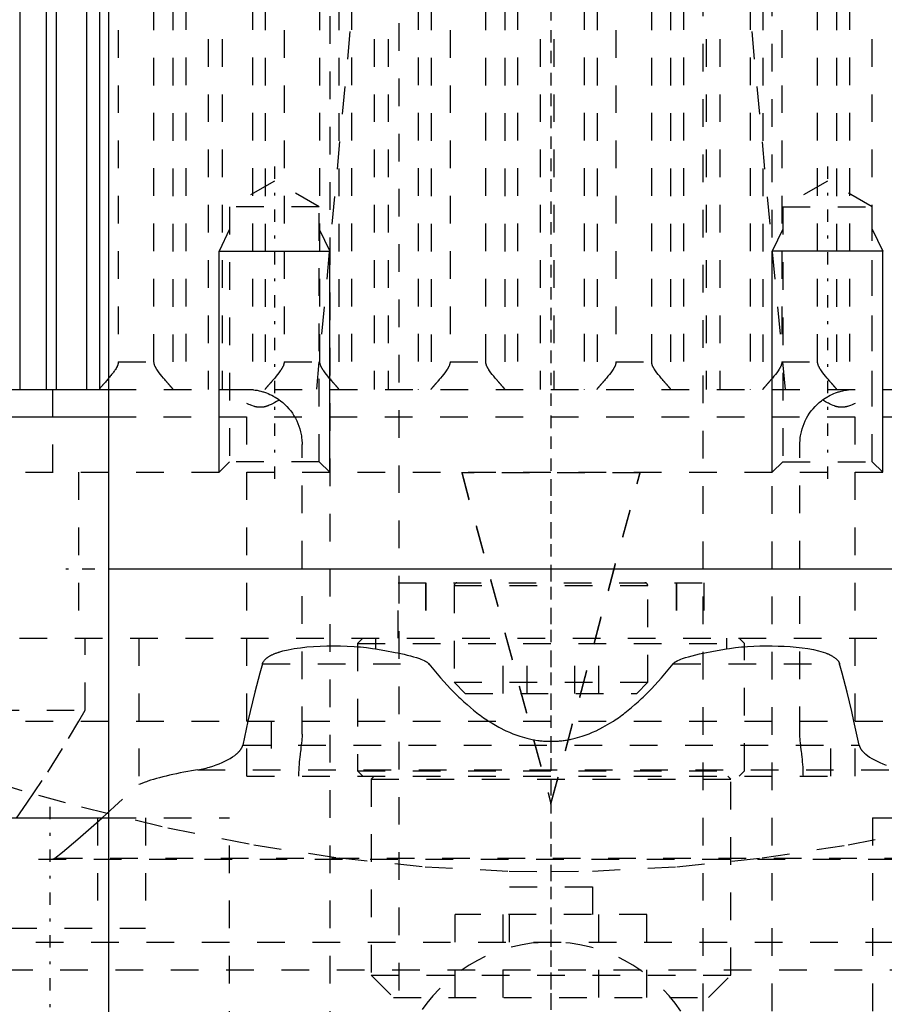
# Model space of a CAD drawing. Extents: x -70 to 70, y -1 to 596.
# Tile 5 of 14: x -19 to 12, y 180 to 216. Entities that reach past the tile are written whole.
import ezdxf

# ---------------------------------------------------------------- set-up
doc = ezdxf.new("R2010")
doc.units = 0
doc.linetypes.add('CENTER', pattern=[1.5, 0.45, -0.5, 0.05, -0.5])
doc.linetypes.add('DASHED', pattern=[2, 1, -1])
for name, color, linetype in [('AM_0', 7, 'CONTINUOUS'), ('AM_10', 7, 'CONTINUOUS'), ('AM_3', 7, 'DASHED'), ('AM_7', 7, 'CENTER')]:
    doc.layers.add(name, color=color, linetype=linetype)

msp = doc.modelspace()

# ---------------------------------------------------------------- linework, layer by layer
at = {"layer": 'AM_0', "color": 7, "linetype": 'CONTINUOUS'}
for p, q in [((-16, 394.2), (-16, 134)), ((-18.26, 249.174), (-18.26, 202.5)), ((-17.891, 249.174), (-17.891, 202.5)), ((-19.206, 248.503), (-19.206, 202.5)), ((-16.797, 248.503), (-16.797, 202.5)), ((-16.333, 248.49), (-16.333, 202.51)), ((-57.145, 202.5), (-16, 202.5)), ((-43, 201.5), (-16.007, 201.5)), ((16, 196), (-16, 196)), ((-24.627, 187), (-15.999, 187))]:
    msp.add_line(p, q, dxfattribs=at)
for points in [[(-16, 202.898, 0), (-16.014, 202.882, 0), (-16.04, 202.852, 0), (-16.065, 202.822, 0), (-16.078, 202.808, 0), (-16.09, 202.794, 0), (-16.114, 202.766, 0), (-16.138, 202.739, 0), (-16.161, 202.713, 0), (-16.183, 202.688, 0), (-16.204, 202.664, 0), (-16.214, 202.653, 0), (-16.224, 202.641, 0), (-16.243, 202.619, 0), (-16.261, 202.599, 0), (-16.277, 202.58, 0), (-16.292, 202.562, 0), (-16.305, 202.547, 0), (-16.31, 202.54, 0), (-16.315, 202.533, 0), (-16.324, 202.522, 0), (-16.331, 202.513, 0), (-16.333, 202.51, 0)], [(-16.333, 202.51, 0), (-16.335, 202.507, 0), (-16.339, 202.502, 0), (-16.343, 202.5, 0), (-16.345, 202.5, 0)]]:
    msp.add_polyline3d(points, dxfattribs=at)
at = {"layer": 'AM_10', "color": 7, "linetype": 'CONTINUOUS'}
for p, q in [((-11.621, 208.3), (-12, 207.5)), ((-8.379, 208.3), (-8, 207.5)), ((8.379, 208.3), (8, 207.5)), ((11.621, 208.3), (12, 207.5)), ((-12, 199.5), (-12, 207.5)), ((-12, 207.5), (-8, 207.5)), ((-8, 199.5), (-8, 207.5)), ((12, 207.5), (8, 207.5)), ((8, 199.5), (8, 207.5)), ((12, 199.5), (12, 207.5))]:
    msp.add_line(p, q, dxfattribs=at)
at = {"layer": 'AM_3', "color": 6, "linetype": 'DASHED'}
for p, q in [((-5.5, 453.75), (-5.5, 124)), ((5.5, 124), (5.5, 453.75)), ((-8, 444), (-8, 164)), ((8, 164), (8, 444)), ((-12.392, 249.174), (-12.392, 202.5)), ((-11.891, 249.174), (-11.891, 202.5)), ((-6.392, 249.174), (-6.392, 202.5)), ((-5.891, 249.174), (-5.891, 202.5)), ((-0.392, 249.174), (-0.392, 202.5)), ((0.109, 249.174), (0.109, 202.5)), ((5.608, 249.174), (5.608, 202.5)), ((6.109, 249.174), (6.109, 202.5)), ((11.608, 249.174), (11.608, 202.5)), ((-13.674, 248.49), (-13.674, 202.51)), ((-13.21, 248.503), (-13.21, 202.5)), ((-10.797, 248.503), (-10.797, 202.5)), ((-10.333, 248.49), (-10.333, 202.51)), ((-7.674, 248.49), (-7.674, 202.51)), ((-7.21, 248.503), (-7.21, 202.5)), ((-4.797, 248.503), (-4.797, 202.5)), ((-4.333, 248.49), (-4.333, 202.51)), ((-1.674, 248.49), (-1.674, 202.51)), ((-1.21, 248.503), (-1.21, 202.5)), ((1.203, 248.503), (1.203, 202.5)), ((1.667, 248.49), (1.667, 202.51)), ((4.326, 248.49), (4.326, 202.51)), ((4.79, 248.503), (4.79, 202.5)), ((7.203, 248.503), (7.203, 202.5)), ((7.667, 248.49), (7.667, 202.51)), ((10.326, 248.49), (10.326, 202.51)), ((10.79, 248.503), (10.79, 202.5)), ((-15.649, 247.5), (-15.649, 203.5)), ((-14.358, 203.5), (-14.358, 247.5)), ((-9.649, 247.5), (-9.649, 203.5)), ((-8.358, 203.5), (-8.358, 247.5)), ((-3.649, 247.5), (-3.649, 203.5)), ((-2.358, 203.5), (-2.358, 247.5)), ((2.351, 247.5), (2.351, 203.5)), ((3.642, 203.5), (3.642, 247.5)), ((8.351, 247.5), (8.351, 203.5)), ((9.642, 203.5), (9.642, 247.5)), ((-10, 210.036), (-11.621, 209.1)), ((-8.379, 209.1), (-10, 210.036)), ((10, 210.036), (8.379, 209.1)), ((11.621, 209.1), (10, 210.036)), ((-11.621, 209.1), (-11.621, 199.879)), ((-8.379, 209.1), (-11.621, 209.1)), ((-8.379, 199.879), (-8.379, 209.1)), ((8.379, 209.1), (8.379, 199.879)), ((8.379, 209.1), (11.621, 209.1)), ((11.621, 199.879), (11.621, 209.1)), ((-15.649, 203.5), (-14.358, 203.5)), ((-9.649, 203.5), (-8.358, 203.5)), ((-3.649, 203.5), (-2.358, 203.5)), ((2.351, 203.5), (3.642, 203.5)), ((8.351, 203.5), (9.642, 203.5)), ((-18.02, 199.5), (-18.02, 202.5)), ((-16, 202.5), (16, 202.5)), ((-11, 188.5), (-11, 201.987)), ((11, 188.5), (11, 201.987)), ((-16.007, 201.5), (16.007, 201.5)), ((-9, 190.02), (-9, 200.5)), ((9, 190.02), (9, 200.5)), ((-11.621, 199.879), (-12, 199.5)), ((-8.379, 199.879), (-11.621, 199.879)), ((-8, 199.5), (-8.379, 199.879)), ((8.379, 199.879), (8, 199.5)), ((8.379, 199.879), (11.621, 199.879)), ((12, 199.5), (11.621, 199.879)), ((-43, 199.5), (43, 199.5)), ((-17.084, 199.5), (-17.084, 193.5)), ((-3.225, 199.5), (-3.225, 199.474)), ((-3.225, 199.5), (0, 187.516)), ((3.225, 199.474), (-3.225, 199.474)), ((-3.225, 199.474), (0, 187.49)), ((0, 187.516), (3.225, 199.5)), ((0, 187.49), (3.225, 199.474)), ((3.225, 199.5), (3.225, 199.474)), ((-5.53, 193.5), (-5.53, 195.5)), ((-5.53, 195.5), (5.53, 195.5)), ((-4.54, 195.5), (-4.54, 193.5)), ((-4.53, 195.5), (-4.53, 193.5)), ((-3.5, 195.4), (-3.5, 191.9)), ((-3.5, 195.4), (3.5, 195.4)), ((3.5, 191.9), (3.5, 195.4)), ((4.53, 195.5), (4.53, 193.5)), ((4.54, 195.5), (4.54, 193.5)), ((5.53, 195.5), (5.53, 193.5)), ((-39.215, 193.5), (39.215, 193.5)), ((-16.842, 190.893), (-16.842, 193.5)), ((-14.906, 193.5), (-14.906, 188.204)), ((-6.8, 193.5), (-7, 193.3)), ((-6.344, 193.5), (-6.344, 193.112)), ((-1.732, 191.5), (-1.732, 193.5)), ((-0.866, 191.5), (-0.866, 193.5)), ((0.866, 191.5), (0.866, 193.5)), ((1.732, 191.5), (1.732, 193.5)), ((6.344, 193.5), (6.344, 193.112)), ((7, 193.3), (6.8, 193.5)), ((-7, 193.3), (-7, 188.7)), ((-7, 193.3), (7, 193.3)), ((7, 188.7), (7, 193.3)), ((-10.436, 192.57), (-4.416, 192.57)), ((4.416, 192.57), (10.436, 192.57)), ((-3.5, 191.9), (-3.1, 191.5)), ((-3.5, 191.9), (3.5, 191.9)), ((3.1, 191.5), (3.5, 191.9)), ((-3.1, 191.5), (3.1, 191.5)), ((-40.238, 190.893), (-16.842, 190.893)), ((-17.071, 190.494), (-16.842, 190.893)), ((-41, 190.5), (41, 190.5)), ((-10.958, 190.499), (-11.147, 189.63)), ((-10.115, 190.5), (-10.115, 188.5)), ((10.115, 188.5), (10.115, 190.5)), ((11.147, 189.63), (10.958, 190.499)), ((-11.147, 189.63), (11.147, 189.63)), ((-12.777, 188.733), (12.777, 188.733)), ((-11, 188.5), (11, 188.5)), ((-7, 188.7), (-6.8, 188.5)), ((-7, 188.7), (7, 188.7)), ((-6.4, 188.5), (-6.5, 188.4)), ((6.5, 188.4), (6.4, 188.5)), ((6.8, 188.5), (7, 188.7)), ((-16.23, 186.994), (-14.906, 188.204)), ((-6.5, 188.4), (-6.5, 181.3)), ((-6.5, 188.4), (6.5, 188.4)), ((6.5, 181.3), (6.5, 188.4)), ((0, 187.516), (0, 187.49)), ((-16.395, 187), (-16.395, 183)), ((-15.999, 187), (-11.627, 187)), ((-14.663, 187), (-14.663, 183)), ((-11.627, 179), (-11.627, 187)), ((11.627, 187), (11.627, 179)), ((11.627, 187), (15.999, 187)), ((-20.535, 185.5), (20.535, 185.5)), ((-18.022, 185.5), (-17.937, 185.536)), ((-17.937, 185.536), (17.937, 185.536)), ((-1.5, 184.5), (1.5, 184.5)), ((-1.5, 182.5), (-1.5, 184.5)), ((1.5, 184.5), (1.5, 182.5)), ((-3.464, 180.5), (-3.464, 183.5)), ((3.464, 183.5), (-3.464, 183.5)), ((-1.732, 180.5), (-1.732, 183.5)), ((1.732, 180.5), (1.732, 183.5)), ((3.464, 180.5), (3.464, 183.5)), ((-21.591, 183), (-14.663, 183)), ((-24.628, 182.5), (24.628, 182.5)), ((-21.744, 181.5), (21.744, 181.5)), ((-6.5, 181.3), (-5.7, 180.5)), ((-6.5, 181.3), (6.5, 181.3)), ((5.7, 180.5), (6.5, 181.3)), ((-5.7, 180.5), (5.7, 180.5))]:
    msp.add_line(p, q, dxfattribs=at)
for points in [[(-7.084, 217.437, 0), (-8.483, 202.5, 0)], [(8.483, 202.5, 0), (7.084, 217.437, 0)], [(-15.649, 203.5, 0), (-15.649, 203.496, 0), (-15.649, 203.489, 0), (-15.65, 203.482, 0), (-15.65, 203.478, 0), (-15.65, 203.475, 0), (-15.651, 203.468, 0), (-15.652, 203.461, 0), (-15.652, 203.454, 0), (-15.653, 203.447, 0), (-15.655, 203.441, 0), (-15.655, 203.437, 0), (-15.656, 203.434, 0), (-15.657, 203.427, 0), (-15.659, 203.421, 0), (-15.66, 203.414, 0), (-15.662, 203.408, 0), (-15.664, 203.402, 0), (-15.665, 203.399, 0), (-15.665, 203.395, 0), (-15.667, 203.389, 0), (-15.669, 203.383, 0), (-15.67, 203.38, 0), (-15.672, 203.377, 0), (-15.674, 203.371, 0), (-15.676, 203.365, 0), (-15.677, 203.362, 0), (-15.678, 203.359, 0), (-15.681, 203.353, 0), (-15.683, 203.347, 0), (-15.692, 203.326, 0), (-15.71, 203.291, 0), (-15.728, 203.258, 0), (-15.749, 203.224, 0), (-15.77, 203.192, 0), (-15.781, 203.176, 0), (-15.793, 203.159, 0), (-15.816, 203.127, 0), (-15.839, 203.096, 0), (-15.864, 203.064, 0), (-15.888, 203.033, 0), (-15.913, 203.002, 0), (-15.926, 202.987, 0), (-15.938, 202.972, 0), (-15.963, 202.942, 0), (-15.988, 202.912, 0), (-16, 202.898, 0)], [(-13.674, 202.51, 0), (-13.675, 202.511, 0), (-13.676, 202.513, 0), (-13.678, 202.516, 0), (-13.679, 202.517, 0), (-13.68, 202.519, 0), (-13.682, 202.522, 0), (-13.685, 202.525, 0), (-13.688, 202.529, 0), (-13.691, 202.533, 0), (-13.694, 202.537, 0), (-13.696, 202.539, 0), (-13.698, 202.541, 0), (-13.701, 202.545, 0), (-13.705, 202.55, 0), (-13.709, 202.555, 0), (-13.713, 202.56, 0), (-13.718, 202.565, 0), (-13.72, 202.568, 0), (-13.723, 202.571, 0), (-13.727, 202.577, 0), (-13.732, 202.583, 0), (-13.735, 202.586, 0), (-13.738, 202.589, 0), (-13.743, 202.595, 0), (-13.749, 202.601, 0), (-13.751, 202.604, 0), (-13.754, 202.608, 0), (-13.76, 202.614, 0), (-13.766, 202.621, 0), (-13.772, 202.628, 0), (-13.778, 202.635, 0), (-13.784, 202.643, 0), (-13.788, 202.646, 0), (-13.791, 202.65, 0), (-13.797, 202.657, 0), (-13.804, 202.665, 0), (-13.811, 202.672, 0), (-13.817, 202.68, 0), (-13.824, 202.688, 0), (-13.828, 202.692, 0), (-13.831, 202.696, 0), (-13.838, 202.704, 0), (-13.845, 202.712, 0), (-13.853, 202.72, 0), (-13.86, 202.729, 0), (-13.867, 202.737, 0), (-13.871, 202.741, 0), (-13.875, 202.746, 0), (-13.883, 202.754, 0), (-13.89, 202.763, 0), (-13.898, 202.772, 0), (-13.906, 202.781, 0), (-13.914, 202.79, 0), (-13.918, 202.795, 0), (-13.922, 202.799, 0), (-13.93, 202.809, 0), (-13.938, 202.818, 0), (-13.967, 202.851, 0), (-13.992, 202.881, 0), (-14.017, 202.91, 0), (-14.069, 202.972, 0), (-14.121, 203.035, 0), (-14.171, 203.1, 0), (-14.219, 203.166, 0), (-14.246, 203.205, 0), (-14.253, 203.216, 0), (-14.26, 203.228, 0), (-14.264, 203.233, 0), (-14.267, 203.239, 0), (-14.274, 203.25, 0), (-14.281, 203.262, 0), (-14.284, 203.268, 0), (-14.288, 203.274, 0), (-14.294, 203.285, 0), (-14.3, 203.297, 0), (-14.303, 203.303, 0), (-14.306, 203.309, 0), (-14.312, 203.321, 0), (-14.318, 203.333, 0), (-14.323, 203.345, 0), (-14.328, 203.357, 0), (-14.333, 203.37, 0), (-14.335, 203.376, 0), (-14.337, 203.383, 0), (-14.342, 203.395, 0), (-14.345, 203.408, 0), (-14.349, 203.422, 0), (-14.351, 203.435, 0), (-14.354, 203.449, 0), (-14.355, 203.456, 0), (-14.356, 203.463, 0), (-14.357, 203.478, 0), (-14.358, 203.492, 0), (-14.358, 203.5, 0)], [(-9.649, 203.5, 0), (-9.649, 203.492, 0), (-9.65, 203.478, 0), (-9.651, 203.463, 0), (-9.652, 203.456, 0), (-9.653, 203.449, 0), (-9.656, 203.435, 0), (-9.658, 203.422, 0), (-9.662, 203.408, 0), (-9.665, 203.395, 0), (-9.67, 203.383, 0), (-9.672, 203.376, 0), (-9.674, 203.37, 0), (-9.679, 203.357, 0), (-9.684, 203.345, 0), (-9.689, 203.333, 0), (-9.695, 203.321, 0), (-9.701, 203.309, 0), (-9.704, 203.303, 0), (-9.707, 203.297, 0), (-9.713, 203.285, 0), (-9.719, 203.274, 0), (-9.723, 203.268, 0), (-9.726, 203.262, 0), (-9.733, 203.25, 0), (-9.74, 203.239, 0), (-9.743, 203.233, 0), (-9.747, 203.228, 0), (-9.754, 203.216, 0), (-9.761, 203.205, 0), (-9.788, 203.166, 0), (-9.836, 203.1, 0), (-9.886, 203.035, 0), (-9.938, 202.972, 0), (-9.99, 202.91, 0), (-10.015, 202.881, 0), (-10.04, 202.851, 0), (-10.069, 202.818, 0), (-10.077, 202.809, 0), (-10.085, 202.799, 0), (-10.089, 202.795, 0), (-10.093, 202.79, 0), (-10.101, 202.781, 0), (-10.109, 202.772, 0), (-10.117, 202.763, 0), (-10.124, 202.754, 0), (-10.132, 202.746, 0), (-10.136, 202.741, 0), (-10.14, 202.737, 0), (-10.147, 202.729, 0), (-10.154, 202.72, 0), (-10.162, 202.712, 0), (-10.169, 202.704, 0), (-10.176, 202.696, 0), (-10.179, 202.692, 0), (-10.183, 202.688, 0), (-10.19, 202.68, 0), (-10.196, 202.672, 0), (-10.203, 202.665, 0), (-10.21, 202.657, 0), (-10.216, 202.65, 0), (-10.219, 202.646, 0), (-10.223, 202.643, 0), (-10.229, 202.635, 0), (-10.235, 202.628, 0), (-10.241, 202.621, 0), (-10.247, 202.614, 0), (-10.253, 202.608, 0), (-10.256, 202.604, 0), (-10.258, 202.601, 0), (-10.264, 202.595, 0), (-10.269, 202.589, 0), (-10.272, 202.586, 0), (-10.275, 202.583, 0), (-10.28, 202.577, 0), (-10.284, 202.571, 0), (-10.287, 202.568, 0), (-10.289, 202.565, 0), (-10.294, 202.56, 0), (-10.298, 202.555, 0), (-10.302, 202.55, 0), (-10.306, 202.545, 0), (-10.309, 202.541, 0), (-10.311, 202.539, 0), (-10.313, 202.537, 0), (-10.316, 202.533, 0), (-10.319, 202.529, 0), (-10.322, 202.525, 0), (-10.325, 202.522, 0), (-10.327, 202.519, 0), (-10.328, 202.517, 0), (-10.329, 202.516, 0), (-10.331, 202.513, 0), (-10.332, 202.511, 0), (-10.333, 202.51, 0)], [(-7.674, 202.51, 0), (-7.675, 202.511, 0), (-7.676, 202.513, 0), (-7.678, 202.516, 0), (-7.679, 202.517, 0), (-7.68, 202.519, 0), (-7.682, 202.522, 0), (-7.685, 202.525, 0), (-7.688, 202.529, 0), (-7.691, 202.533, 0), (-7.694, 202.537, 0), (-7.696, 202.539, 0), (-7.698, 202.541, 0), (-7.701, 202.545, 0), (-7.705, 202.55, 0), (-7.709, 202.555, 0), (-7.713, 202.56, 0), (-7.718, 202.565, 0), (-7.72, 202.568, 0), (-7.723, 202.571, 0), (-7.727, 202.577, 0), (-7.732, 202.583, 0), (-7.735, 202.586, 0), (-7.738, 202.589, 0), (-7.743, 202.595, 0), (-7.749, 202.601, 0), (-7.751, 202.604, 0), (-7.754, 202.608, 0), (-7.76, 202.614, 0), (-7.766, 202.621, 0), (-7.772, 202.628, 0), (-7.778, 202.635, 0), (-7.784, 202.643, 0), (-7.788, 202.646, 0), (-7.791, 202.65, 0), (-7.797, 202.657, 0), (-7.804, 202.665, 0), (-7.811, 202.672, 0), (-7.817, 202.68, 0), (-7.824, 202.688, 0), (-7.828, 202.692, 0), (-7.831, 202.696, 0), (-7.838, 202.704, 0), (-7.845, 202.712, 0), (-7.853, 202.72, 0), (-7.86, 202.729, 0), (-7.867, 202.737, 0), (-7.871, 202.741, 0), (-7.875, 202.746, 0), (-7.883, 202.754, 0), (-7.89, 202.763, 0), (-7.898, 202.772, 0), (-7.906, 202.781, 0), (-7.914, 202.79, 0), (-7.918, 202.795, 0), (-7.922, 202.799, 0), (-7.93, 202.809, 0), (-7.938, 202.818, 0), (-7.967, 202.851, 0), (-7.992, 202.881, 0), (-8.017, 202.91, 0), (-8.069, 202.972, 0), (-8.121, 203.035, 0), (-8.171, 203.1, 0), (-8.219, 203.166, 0), (-8.246, 203.205, 0), (-8.253, 203.216, 0), (-8.26, 203.228, 0), (-8.264, 203.233, 0), (-8.267, 203.239, 0), (-8.274, 203.25, 0), (-8.281, 203.262, 0), (-8.284, 203.268, 0), (-8.288, 203.274, 0), (-8.294, 203.285, 0), (-8.3, 203.297, 0), (-8.303, 203.303, 0), (-8.306, 203.309, 0), (-8.312, 203.321, 0), (-8.318, 203.333, 0), (-8.323, 203.345, 0), (-8.328, 203.357, 0), (-8.333, 203.37, 0), (-8.335, 203.376, 0), (-8.337, 203.383, 0), (-8.342, 203.395, 0), (-8.345, 203.408, 0), (-8.349, 203.422, 0), (-8.351, 203.435, 0), (-8.354, 203.449, 0), (-8.355, 203.456, 0), (-8.356, 203.463, 0), (-8.357, 203.478, 0), (-8.358, 203.492, 0), (-8.358, 203.5, 0)], [(-3.649, 203.5, 0), (-3.649, 203.492, 0), (-3.65, 203.478, 0), (-3.651, 203.463, 0), (-3.652, 203.456, 0), (-3.653, 203.449, 0), (-3.656, 203.435, 0), (-3.658, 203.422, 0), (-3.662, 203.408, 0), (-3.665, 203.395, 0), (-3.67, 203.383, 0), (-3.672, 203.376, 0), (-3.674, 203.37, 0), (-3.679, 203.357, 0), (-3.684, 203.345, 0), (-3.689, 203.333, 0), (-3.695, 203.321, 0), (-3.701, 203.309, 0), (-3.704, 203.303, 0), (-3.707, 203.297, 0), (-3.713, 203.285, 0), (-3.719, 203.274, 0), (-3.723, 203.268, 0), (-3.726, 203.262, 0), (-3.733, 203.25, 0), (-3.74, 203.239, 0), (-3.743, 203.233, 0), (-3.747, 203.228, 0), (-3.754, 203.216, 0), (-3.761, 203.205, 0), (-3.788, 203.166, 0), (-3.836, 203.1, 0), (-3.886, 203.035, 0), (-3.938, 202.972, 0), (-3.99, 202.91, 0), (-4.015, 202.881, 0), (-4.04, 202.851, 0), (-4.069, 202.818, 0), (-4.077, 202.809, 0), (-4.085, 202.799, 0), (-4.089, 202.795, 0), (-4.093, 202.79, 0), (-4.101, 202.781, 0), (-4.109, 202.772, 0), (-4.117, 202.763, 0), (-4.124, 202.754, 0), (-4.132, 202.746, 0), (-4.136, 202.741, 0), (-4.14, 202.737, 0), (-4.147, 202.729, 0), (-4.154, 202.72, 0), (-4.162, 202.712, 0), (-4.169, 202.704, 0), (-4.176, 202.696, 0), (-4.179, 202.692, 0), (-4.183, 202.688, 0), (-4.19, 202.68, 0), (-4.196, 202.672, 0), (-4.203, 202.665, 0), (-4.21, 202.657, 0), (-4.216, 202.65, 0), (-4.219, 202.646, 0), (-4.223, 202.643, 0), (-4.229, 202.635, 0), (-4.235, 202.628, 0), (-4.241, 202.621, 0), (-4.247, 202.614, 0), (-4.253, 202.608, 0), (-4.256, 202.604, 0), (-4.258, 202.601, 0), (-4.264, 202.595, 0), (-4.269, 202.589, 0), (-4.272, 202.586, 0), (-4.275, 202.583, 0), (-4.28, 202.577, 0), (-4.284, 202.571, 0), (-4.287, 202.568, 0), (-4.289, 202.565, 0), (-4.294, 202.56, 0), (-4.298, 202.555, 0), (-4.302, 202.55, 0), (-4.306, 202.545, 0), (-4.309, 202.541, 0), (-4.311, 202.539, 0), (-4.313, 202.537, 0), (-4.316, 202.533, 0), (-4.319, 202.529, 0), (-4.322, 202.525, 0), (-4.325, 202.522, 0), (-4.327, 202.519, 0), (-4.328, 202.517, 0), (-4.329, 202.516, 0), (-4.331, 202.513, 0), (-4.332, 202.511, 0), (-4.333, 202.51, 0)], [(-1.674, 202.51, 0), (-1.675, 202.511, 0), (-1.676, 202.513, 0), (-1.678, 202.516, 0), (-1.679, 202.517, 0), (-1.68, 202.519, 0), (-1.682, 202.522, 0), (-1.685, 202.525, 0), (-1.688, 202.529, 0), (-1.691, 202.533, 0), (-1.694, 202.537, 0), (-1.696, 202.539, 0), (-1.698, 202.541, 0), (-1.701, 202.545, 0), (-1.705, 202.55, 0), (-1.709, 202.555, 0), (-1.713, 202.56, 0), (-1.718, 202.565, 0), (-1.72, 202.568, 0), (-1.723, 202.571, 0), (-1.727, 202.577, 0), (-1.732, 202.583, 0), (-1.735, 202.586, 0), (-1.738, 202.589, 0), (-1.743, 202.595, 0), (-1.749, 202.601, 0), (-1.751, 202.604, 0), (-1.754, 202.608, 0), (-1.76, 202.614, 0), (-1.766, 202.621, 0), (-1.772, 202.628, 0), (-1.778, 202.635, 0), (-1.784, 202.643, 0), (-1.788, 202.646, 0), (-1.791, 202.65, 0), (-1.797, 202.657, 0), (-1.804, 202.665, 0), (-1.811, 202.672, 0), (-1.817, 202.68, 0), (-1.824, 202.688, 0), (-1.828, 202.692, 0), (-1.831, 202.696, 0), (-1.838, 202.704, 0), (-1.845, 202.712, 0), (-1.853, 202.72, 0), (-1.86, 202.729, 0), (-1.867, 202.737, 0), (-1.871, 202.741, 0), (-1.875, 202.746, 0), (-1.883, 202.754, 0), (-1.89, 202.763, 0), (-1.898, 202.772, 0), (-1.906, 202.781, 0), (-1.914, 202.79, 0), (-1.918, 202.795, 0), (-1.922, 202.799, 0), (-1.93, 202.809, 0), (-1.938, 202.818, 0), (-1.967, 202.851, 0), (-1.992, 202.881, 0), (-2.017, 202.91, 0), (-2.069, 202.972, 0), (-2.121, 203.035, 0), (-2.171, 203.1, 0), (-2.219, 203.166, 0), (-2.246, 203.205, 0), (-2.253, 203.216, 0), (-2.26, 203.228, 0), (-2.264, 203.233, 0), (-2.267, 203.239, 0), (-2.274, 203.25, 0), (-2.281, 203.262, 0), (-2.284, 203.268, 0), (-2.288, 203.274, 0), (-2.294, 203.285, 0), (-2.3, 203.297, 0), (-2.303, 203.303, 0), (-2.306, 203.309, 0), (-2.312, 203.321, 0), (-2.318, 203.333, 0), (-2.323, 203.345, 0), (-2.328, 203.357, 0), (-2.333, 203.37, 0), (-2.335, 203.376, 0), (-2.337, 203.383, 0), (-2.342, 203.395, 0), (-2.345, 203.408, 0), (-2.349, 203.422, 0), (-2.351, 203.435, 0), (-2.354, 203.449, 0), (-2.355, 203.456, 0), (-2.356, 203.463, 0), (-2.357, 203.478, 0), (-2.358, 203.492, 0), (-2.358, 203.5, 0)], [(2.351, 203.5, 0), (2.351, 203.492, 0), (2.35, 203.478, 0), (2.349, 203.463, 0), (2.348, 203.456, 0), (2.347, 203.449, 0), (2.344, 203.435, 0), (2.342, 203.422, 0), (2.338, 203.408, 0), (2.335, 203.395, 0), (2.33, 203.383, 0), (2.328, 203.376, 0), (2.326, 203.37, 0), (2.321, 203.357, 0), (2.316, 203.345, 0), (2.311, 203.333, 0), (2.305, 203.321, 0), (2.299, 203.309, 0), (2.296, 203.303, 0), (2.293, 203.297, 0), (2.287, 203.285, 0), (2.281, 203.274, 0), (2.277, 203.268, 0), (2.274, 203.262, 0), (2.267, 203.25, 0), (2.26, 203.239, 0), (2.257, 203.233, 0), (2.253, 203.228, 0), (2.246, 203.216, 0), (2.239, 203.205, 0), (2.212, 203.166, 0), (2.164, 203.1, 0), (2.114, 203.035, 0), (2.062, 202.972, 0), (2.01, 202.91, 0), (1.985, 202.881, 0), (1.96, 202.851, 0), (1.931, 202.818, 0), (1.923, 202.809, 0), (1.915, 202.799, 0), (1.911, 202.795, 0), (1.907, 202.79, 0), (1.899, 202.781, 0), (1.891, 202.772, 0), (1.883, 202.763, 0), (1.876, 202.754, 0), (1.868, 202.746, 0), (1.864, 202.741, 0), (1.86, 202.737, 0), (1.853, 202.729, 0), (1.846, 202.72, 0), (1.838, 202.712, 0), (1.831, 202.704, 0), (1.824, 202.696, 0), (1.821, 202.692, 0), (1.817, 202.688, 0), (1.81, 202.68, 0), (1.804, 202.672, 0), (1.797, 202.665, 0), (1.79, 202.657, 0), (1.784, 202.65, 0), (1.781, 202.646, 0), (1.777, 202.643, 0), (1.771, 202.635, 0), (1.765, 202.628, 0), (1.759, 202.621, 0), (1.753, 202.614, 0), (1.747, 202.608, 0), (1.744, 202.604, 0), (1.742, 202.601, 0), (1.736, 202.595, 0), (1.731, 202.589, 0), (1.728, 202.586, 0), (1.725, 202.583, 0), (1.72, 202.577, 0), (1.716, 202.571, 0), (1.713, 202.568, 0), (1.711, 202.565, 0), (1.706, 202.56, 0), (1.702, 202.555, 0), (1.698, 202.55, 0), (1.694, 202.545, 0), (1.691, 202.541, 0), (1.689, 202.539, 0), (1.687, 202.537, 0), (1.684, 202.533, 0), (1.681, 202.529, 0), (1.678, 202.525, 0), (1.675, 202.522, 0), (1.673, 202.519, 0), (1.672, 202.517, 0), (1.671, 202.516, 0), (1.669, 202.513, 0), (1.668, 202.511, 0), (1.667, 202.51, 0)], [(4.326, 202.51, 0), (4.325, 202.511, 0), (4.324, 202.513, 0), (4.322, 202.516, 0), (4.321, 202.517, 0), (4.32, 202.519, 0), (4.318, 202.522, 0), (4.315, 202.525, 0), (4.312, 202.529, 0), (4.309, 202.533, 0), (4.306, 202.537, 0), (4.304, 202.539, 0), (4.302, 202.541, 0), (4.299, 202.545, 0), (4.295, 202.55, 0), (4.291, 202.555, 0), (4.287, 202.56, 0), (4.282, 202.565, 0), (4.28, 202.568, 0), (4.277, 202.571, 0), (4.273, 202.577, 0), (4.268, 202.583, 0), (4.265, 202.586, 0), (4.262, 202.589, 0), (4.257, 202.595, 0), (4.251, 202.601, 0), (4.249, 202.604, 0), (4.246, 202.608, 0), (4.24, 202.614, 0), (4.234, 202.621, 0), (4.228, 202.628, 0), (4.222, 202.635, 0), (4.216, 202.643, 0), (4.212, 202.646, 0), (4.209, 202.65, 0), (4.203, 202.657, 0), (4.196, 202.665, 0), (4.189, 202.672, 0), (4.183, 202.68, 0), (4.176, 202.688, 0), (4.172, 202.692, 0), (4.169, 202.696, 0), (4.162, 202.704, 0), (4.155, 202.712, 0), (4.147, 202.72, 0), (4.14, 202.729, 0), (4.133, 202.737, 0), (4.129, 202.741, 0), (4.125, 202.746, 0), (4.117, 202.754, 0), (4.11, 202.763, 0), (4.102, 202.772, 0), (4.094, 202.781, 0), (4.086, 202.79, 0), (4.082, 202.795, 0), (4.078, 202.799, 0), (4.07, 202.809, 0), (4.062, 202.818, 0), (4.033, 202.851, 0), (4.008, 202.881, 0), (3.983, 202.91, 0), (3.931, 202.972, 0), (3.879, 203.035, 0), (3.829, 203.1, 0), (3.781, 203.166, 0), (3.754, 203.205, 0), (3.747, 203.216, 0), (3.74, 203.228, 0), (3.736, 203.233, 0), (3.733, 203.239, 0), (3.726, 203.25, 0), (3.719, 203.262, 0), (3.716, 203.268, 0), (3.712, 203.274, 0), (3.706, 203.285, 0), (3.7, 203.297, 0), (3.697, 203.303, 0), (3.694, 203.309, 0), (3.688, 203.321, 0), (3.682, 203.333, 0), (3.677, 203.345, 0), (3.672, 203.357, 0), (3.667, 203.37, 0), (3.665, 203.376, 0), (3.663, 203.383, 0), (3.658, 203.395, 0), (3.655, 203.408, 0), (3.651, 203.422, 0), (3.649, 203.435, 0), (3.646, 203.449, 0), (3.645, 203.456, 0), (3.644, 203.463, 0), (3.643, 203.478, 0), (3.642, 203.492, 0), (3.642, 203.5, 0)], [(8.351, 203.5, 0), (8.351, 203.492, 0), (8.35, 203.478, 0), (8.349, 203.463, 0), (8.348, 203.456, 0), (8.347, 203.449, 0), (8.344, 203.435, 0), (8.342, 203.422, 0), (8.338, 203.408, 0), (8.335, 203.395, 0), (8.33, 203.383, 0), (8.328, 203.376, 0), (8.326, 203.37, 0), (8.321, 203.357, 0), (8.316, 203.345, 0), (8.311, 203.333, 0), (8.305, 203.321, 0), (8.299, 203.309, 0), (8.296, 203.303, 0), (8.293, 203.297, 0), (8.287, 203.285, 0), (8.281, 203.274, 0), (8.277, 203.268, 0), (8.274, 203.262, 0), (8.267, 203.25, 0), (8.26, 203.239, 0), (8.257, 203.233, 0), (8.253, 203.228, 0), (8.246, 203.216, 0), (8.239, 203.205, 0), (8.212, 203.166, 0), (8.164, 203.1, 0), (8.114, 203.035, 0), (8.062, 202.972, 0), (8.01, 202.91, 0), (7.985, 202.881, 0), (7.96, 202.851, 0), (7.931, 202.818, 0), (7.923, 202.809, 0), (7.915, 202.799, 0), (7.911, 202.795, 0), (7.907, 202.79, 0), (7.899, 202.781, 0), (7.891, 202.772, 0), (7.883, 202.763, 0), (7.876, 202.754, 0), (7.868, 202.746, 0), (7.864, 202.741, 0), (7.86, 202.737, 0), (7.853, 202.729, 0), (7.846, 202.72, 0), (7.838, 202.712, 0), (7.831, 202.704, 0), (7.824, 202.696, 0), (7.821, 202.692, 0), (7.817, 202.688, 0), (7.81, 202.68, 0), (7.804, 202.672, 0), (7.797, 202.665, 0), (7.79, 202.657, 0), (7.784, 202.65, 0), (7.781, 202.646, 0), (7.777, 202.643, 0), (7.771, 202.635, 0), (7.765, 202.628, 0), (7.759, 202.621, 0), (7.753, 202.614, 0), (7.747, 202.608, 0), (7.744, 202.604, 0), (7.742, 202.601, 0), (7.736, 202.595, 0), (7.731, 202.589, 0), (7.728, 202.586, 0), (7.725, 202.583, 0), (7.72, 202.577, 0), (7.716, 202.571, 0), (7.713, 202.568, 0), (7.711, 202.565, 0), (7.706, 202.56, 0), (7.702, 202.555, 0), (7.698, 202.55, 0), (7.694, 202.545, 0), (7.691, 202.541, 0), (7.689, 202.539, 0), (7.687, 202.537, 0), (7.684, 202.533, 0), (7.681, 202.529, 0), (7.678, 202.525, 0), (7.675, 202.522, 0), (7.673, 202.519, 0), (7.672, 202.517, 0), (7.671, 202.516, 0), (7.669, 202.513, 0), (7.668, 202.511, 0), (7.667, 202.51, 0)], [(10.326, 202.51, 0), (10.325, 202.511, 0), (10.324, 202.513, 0), (10.322, 202.516, 0), (10.321, 202.517, 0), (10.32, 202.519, 0), (10.318, 202.522, 0), (10.315, 202.525, 0), (10.312, 202.529, 0), (10.309, 202.533, 0), (10.306, 202.537, 0), (10.304, 202.539, 0), (10.302, 202.541, 0), (10.299, 202.545, 0), (10.295, 202.55, 0), (10.291, 202.555, 0), (10.287, 202.56, 0), (10.282, 202.565, 0), (10.28, 202.568, 0), (10.277, 202.571, 0), (10.273, 202.577, 0), (10.268, 202.583, 0), (10.265, 202.586, 0), (10.262, 202.589, 0), (10.257, 202.595, 0), (10.251, 202.601, 0), (10.249, 202.604, 0), (10.246, 202.608, 0), (10.24, 202.614, 0), (10.234, 202.621, 0), (10.228, 202.628, 0), (10.222, 202.635, 0), (10.216, 202.643, 0), (10.212, 202.646, 0), (10.209, 202.65, 0), (10.203, 202.657, 0), (10.196, 202.665, 0), (10.189, 202.672, 0), (10.183, 202.68, 0), (10.176, 202.688, 0), (10.172, 202.692, 0), (10.169, 202.696, 0), (10.162, 202.704, 0), (10.155, 202.712, 0), (10.147, 202.72, 0), (10.14, 202.729, 0), (10.133, 202.737, 0), (10.129, 202.741, 0), (10.125, 202.746, 0), (10.117, 202.754, 0), (10.11, 202.763, 0), (10.102, 202.772, 0), (10.094, 202.781, 0), (10.086, 202.79, 0), (10.082, 202.795, 0), (10.078, 202.799, 0), (10.07, 202.809, 0), (10.062, 202.818, 0), (10.033, 202.851, 0), (10.008, 202.881, 0), (9.983, 202.91, 0), (9.931, 202.972, 0), (9.879, 203.035, 0), (9.829, 203.1, 0), (9.781, 203.166, 0), (9.754, 203.205, 0), (9.747, 203.216, 0), (9.74, 203.228, 0), (9.736, 203.233, 0), (9.733, 203.239, 0), (9.726, 203.25, 0), (9.719, 203.262, 0), (9.716, 203.268, 0), (9.712, 203.274, 0), (9.706, 203.285, 0), (9.7, 203.297, 0), (9.697, 203.303, 0), (9.694, 203.309, 0), (9.688, 203.321, 0), (9.682, 203.333, 0), (9.677, 203.345, 0), (9.672, 203.357, 0), (9.667, 203.37, 0), (9.665, 203.376, 0), (9.663, 203.383, 0), (9.658, 203.395, 0), (9.655, 203.408, 0), (9.651, 203.422, 0), (9.649, 203.435, 0), (9.646, 203.449, 0), (9.645, 203.456, 0), (9.644, 203.463, 0), (9.643, 203.478, 0), (9.642, 203.492, 0), (9.642, 203.5, 0)], [(-13.662, 202.5, 0), (-13.664, 202.5, 0), (-13.668, 202.502, 0), (-13.672, 202.507, 0), (-13.674, 202.51, 0)], [(-11, 202.5, 0), (-10.966, 202.5, 0), (-10.897, 202.497, 0), (-10.829, 202.493, 0), (-10.795, 202.489, 0), (-10.761, 202.486, 0), (-10.693, 202.476, 0), (-10.625, 202.465, 0), (-10.558, 202.45, 0), (-10.491, 202.434, 0), (-10.424, 202.415, 0), (-10.391, 202.405, 0), (-10.358, 202.394, 0), (-10.292, 202.371, 0), (-10.227, 202.345, 0), (-10.163, 202.316, 0), (-10.099, 202.286, 0), (-10.036, 202.252, 0), (-10.005, 202.235, 0), (-9.974, 202.217, 0), (-9.913, 202.179, 0), (-9.854, 202.139, 0), (-9.824, 202.118, 0)], [(-10.333, 202.51, 0), (-10.335, 202.507, 0), (-10.339, 202.502, 0), (-10.343, 202.5, 0), (-10.345, 202.5, 0)], [(-7.662, 202.5, 0), (-7.664, 202.5, 0), (-7.668, 202.502, 0), (-7.672, 202.507, 0), (-7.674, 202.51, 0)], [(-4.333, 202.51, 0), (-4.335, 202.507, 0), (-4.339, 202.502, 0), (-4.343, 202.5, 0), (-4.345, 202.5, 0)], [(-1.662, 202.5, 0), (-1.664, 202.5, 0), (-1.668, 202.502, 0), (-1.672, 202.507, 0), (-1.674, 202.51, 0)], [(1.667, 202.51, 0), (1.665, 202.507, 0), (1.661, 202.502, 0), (1.657, 202.5, 0), (1.655, 202.5, 0)], [(4.338, 202.5, 0), (4.336, 202.5, 0), (4.332, 202.502, 0), (4.328, 202.507, 0), (4.326, 202.51, 0)], [(7.667, 202.51, 0), (7.665, 202.507, 0), (7.661, 202.502, 0), (7.657, 202.5, 0), (7.655, 202.5, 0)], [(9.824, 202.118, 0), (9.854, 202.139, 0), (9.913, 202.179, 0), (9.974, 202.217, 0), (10.005, 202.235, 0), (10.036, 202.252, 0), (10.099, 202.286, 0), (10.163, 202.316, 0), (10.227, 202.345, 0), (10.292, 202.371, 0), (10.358, 202.394, 0), (10.391, 202.405, 0), (10.424, 202.415, 0), (10.491, 202.434, 0), (10.558, 202.45, 0), (10.625, 202.465, 0), (10.693, 202.476, 0), (10.761, 202.486, 0), (10.795, 202.489, 0), (10.829, 202.493, 0), (10.897, 202.497, 0), (10.966, 202.5, 0), (11, 202.5, 0)], [(10.338, 202.5, 0), (10.336, 202.5, 0), (10.332, 202.502, 0), (10.328, 202.507, 0), (10.326, 202.51, 0)], [(-9.824, 202.118, 0), (-9.857, 202.098, 0), (-9.921, 202.06, 0), (-9.986, 202.023, 0), (-10.018, 202.005, 0), (-10.051, 201.988, 0), (-10.118, 201.954, 0), (-10.188, 201.923, 0), (-10.229, 201.906, 0), (-10.242, 201.902, 0), (-10.254, 201.898, 0), (-10.26, 201.896, 0), (-10.266, 201.893, 0), (-10.278, 201.889, 0), (-10.29, 201.886, 0), (-10.302, 201.882, 0), (-10.315, 201.878, 0), (-10.327, 201.875, 0), (-10.333, 201.873, 0), (-10.339, 201.872, 0), (-10.351, 201.869, 0), (-10.364, 201.866, 0), (-10.376, 201.864, 0), (-10.388, 201.861, 0), (-10.4, 201.859, 0), (-10.406, 201.858, 0), (-10.412, 201.857, 0), (-10.424, 201.856, 0), (-10.436, 201.854, 0), (-10.441, 201.854, 0), (-10.447, 201.853, 0), (-10.459, 201.852, 0), (-10.471, 201.851, 0), (-10.477, 201.851, 0), (-10.483, 201.85, 0), (-10.495, 201.85, 0), (-10.506, 201.85, 0), (-10.518, 201.85, 0), (-10.53, 201.85, 0), (-10.542, 201.85, 0), (-10.547, 201.851, 0), (-10.553, 201.851, 0), (-10.565, 201.852, 0), (-10.577, 201.853, 0), (-10.589, 201.854, 0), (-10.601, 201.856, 0), (-10.612, 201.857, 0), (-10.618, 201.858, 0), (-10.624, 201.859, 0), (-10.636, 201.861, 0), (-10.648, 201.863, 0), (-10.659, 201.865, 0), (-10.671, 201.868, 0), (-10.682, 201.87, 0), (-10.688, 201.872, 0), (-10.694, 201.873, 0), (-10.705, 201.876, 0), (-10.716, 201.879, 0), (-10.755, 201.89, 0), (-10.819, 201.911, 0), (-10.849, 201.923, 0), (-10.878, 201.934, 0), (-10.932, 201.956, 0), (-10.979, 201.977, 0), (-11, 201.987, 0)], [(-9.824, 202.118, 0), (-9.782, 202.087, 0), (-9.701, 202.021, 0), (-9.623, 201.951, 0), (-9.586, 201.914, 0), (-9.549, 201.877, 0), (-9.479, 201.799, 0), (-9.413, 201.717, 0), (-9.352, 201.633, 0), (-9.295, 201.545, 0), (-9.242, 201.454, 0), (-9.218, 201.408, 0), (-9.195, 201.361, 0), (-9.152, 201.265, 0), (-9.115, 201.167, 0), (-9.082, 201.068, 0), (-9.055, 200.967, 0), (-9.033, 200.864, 0), (-9.025, 200.813, 0), (-9.017, 200.761, 0), (-9.006, 200.657, 0), (-9.001, 200.552, 0), (-9, 200.5, 0)], [(9, 200.5, 0), (9.001, 200.552, 0), (9.006, 200.657, 0), (9.017, 200.761, 0), (9.025, 200.813, 0), (9.033, 200.864, 0), (9.055, 200.967, 0), (9.082, 201.068, 0), (9.115, 201.167, 0), (9.152, 201.265, 0), (9.195, 201.361, 0), (9.218, 201.408, 0), (9.242, 201.454, 0), (9.295, 201.545, 0), (9.352, 201.633, 0), (9.413, 201.717, 0), (9.479, 201.799, 0), (9.549, 201.877, 0), (9.586, 201.914, 0), (9.623, 201.951, 0), (9.701, 202.021, 0), (9.782, 202.087, 0), (9.824, 202.118, 0)], [(11, 201.987, 0), (10.966, 201.971, 0), (10.897, 201.942, 0), (10.827, 201.915, 0), (10.792, 201.902, 0), (10.757, 201.891, 0), (10.718, 201.879, 0), (10.707, 201.876, 0), (10.696, 201.874, 0), (10.691, 201.872, 0), (10.686, 201.871, 0), (10.675, 201.869, 0), (10.664, 201.866, 0), (10.654, 201.864, 0), (10.644, 201.862, 0), (10.634, 201.861, 0), (10.629, 201.86, 0), (10.624, 201.859, 0), (10.614, 201.857, 0), (10.604, 201.856, 0), (10.594, 201.855, 0), (10.585, 201.854, 0), (10.575, 201.853, 0), (10.57, 201.852, 0), (10.566, 201.852, 0), (10.556, 201.851, 0), (10.547, 201.851, 0), (10.538, 201.85, 0), (10.529, 201.85, 0), (10.519, 201.85, 0), (10.515, 201.85, 0), (10.51, 201.85, 0), (10.501, 201.85, 0), (10.492, 201.85, 0), (10.482, 201.85, 0), (10.473, 201.851, 0), (10.463, 201.852, 0), (10.459, 201.852, 0), (10.454, 201.852, 0), (10.444, 201.853, 0), (10.435, 201.854, 0), (10.43, 201.855, 0), (10.425, 201.855, 0), (10.415, 201.857, 0), (10.405, 201.858, 0), (10.401, 201.859, 0), (10.396, 201.86, 0), (10.386, 201.862, 0), (10.376, 201.864, 0), (10.366, 201.866, 0), (10.355, 201.868, 0), (10.345, 201.87, 0), (10.34, 201.872, 0), (10.335, 201.873, 0), (10.324, 201.876, 0), (10.314, 201.878, 0), (10.303, 201.882, 0), (10.293, 201.885, 0), (10.282, 201.888, 0), (10.277, 201.89, 0), (10.271, 201.892, 0), (10.26, 201.895, 0), (10.249, 201.899, 0), (10.21, 201.914, 0), (10.142, 201.943, 0), (10.072, 201.977, 0), (10.037, 201.995, 0), (10.002, 202.014, 0), (9.931, 202.054, 0), (9.86, 202.096, 0), (9.824, 202.118, 0)], [(-10.436, 192.57, 0), (-10.436, 192.571, 0), (-10.435, 192.574, 0), (-10.434, 192.577, 0), (-10.433, 192.579, 0), (-10.433, 192.581, 0), (-10.432, 192.584, 0), (-10.431, 192.587, 0), (-10.43, 192.59, 0), (-10.429, 192.593, 0), (-10.427, 192.596, 0), (-10.427, 192.598, 0), (-10.426, 192.599, 0), (-10.425, 192.602, 0), (-10.424, 192.605, 0), (-10.419, 192.616, 0), (-10.414, 192.624, 0), (-10.41, 192.633, 0), (-10.4, 192.65, 0), (-10.389, 192.666, 0), (-10.378, 192.682, 0), (-10.366, 192.697, 0), (-10.353, 192.712, 0), (-10.346, 192.719, 0), (-10.339, 192.726, 0), (-10.325, 192.739, 0), (-10.311, 192.753, 0), (-10.296, 192.765, 0), (-10.282, 192.777, 0), (-10.267, 192.789, 0), (-10.259, 192.795, 0), (-10.251, 192.801, 0), (-10.234, 192.812, 0), (-10.217, 192.823, 0), (-10.209, 192.829, 0), (-10.2, 192.835, 0), (-10.181, 192.846, 0), (-10.162, 192.857, 0), (-10.153, 192.862, 0), (-10.143, 192.868, 0), (-10.123, 192.878, 0), (-10.102, 192.889, 0), (-10.08, 192.899, 0), (-10.058, 192.91, 0), (-10.035, 192.92, 0), (-10.023, 192.925, 0), (-10.011, 192.93, 0), (-9.987, 192.94, 0), (-9.962, 192.95, 0), (-9.937, 192.96, 0), (-9.911, 192.969, 0), (-9.884, 192.979, 0), (-9.871, 192.983, 0), (-9.857, 192.988, 0), (-9.829, 192.997, 0), (-9.801, 193.006, 0), (-9.697, 193.035, 0), (-9.504, 193.081, 0), (-9.292, 193.12, 0), (-9.179, 193.137, 0), (-9.063, 193.152, 0), (-8.827, 193.178, 0), (-8.588, 193.197, 0), (-8.346, 193.21, 0), (-8.104, 193.217, 0), (-7.86, 193.22, 0), (-7.737, 193.219, 0), (-7.614, 193.217, 0), (-7.368, 193.21, 0), (-7.123, 193.197, 0), (-7, 193.188, 0)], [(-7, 193.188, 0), (-6.89, 193.179, 0), (-6.67, 193.157, 0), (-6.452, 193.129, 0), (-6.344, 193.112, 0)], [(-6.344, 193.112, 0), (-6.014, 193.056, 0), (-5.639, 192.984, 0), (-5.533, 192.963, 0), (-5.424, 192.939, 0), (-5.369, 192.926, 0), (-5.313, 192.914, 0), (-5.2, 192.886, 0), (-5.086, 192.857, 0), (-4.974, 192.826, 0), (-4.863, 192.793, 0), (-4.755, 192.756, 0), (-4.702, 192.737, 0), (-4.65, 192.716, 0), (-4.592, 192.69, 0), (-4.576, 192.682, 0), (-4.56, 192.674, 0), (-4.552, 192.67, 0), (-4.544, 192.666, 0), (-4.528, 192.657, 0), (-4.512, 192.647, 0), (-4.496, 192.637, 0), (-4.48, 192.626, 0), (-4.464, 192.615, 0), (-4.456, 192.609, 0), (-4.449, 192.603, 0), (-4.441, 192.595, 0), (-4.438, 192.593, 0), (-4.436, 192.591, 0), (-4.435, 192.59, 0), (-4.434, 192.589, 0), (-4.432, 192.587, 0), (-4.429, 192.584, 0), (-4.427, 192.582, 0), (-4.425, 192.58, 0), (-4.423, 192.578, 0), (-4.422, 192.577, 0), (-4.421, 192.575, 0), (-4.419, 192.573, 0), (-4.417, 192.571, 0), (-4.416, 192.57, 0)], [(4.416, 192.57, 0), (4.417, 192.571, 0), (4.419, 192.573, 0), (4.421, 192.575, 0), (4.422, 192.577, 0), (4.423, 192.578, 0), (4.425, 192.58, 0), (4.427, 192.582, 0), (4.429, 192.584, 0), (4.432, 192.587, 0), (4.434, 192.589, 0), (4.435, 192.59, 0), (4.436, 192.591, 0), (4.438, 192.593, 0), (4.441, 192.595, 0), (4.449, 192.603, 0), (4.456, 192.609, 0), (4.464, 192.615, 0), (4.48, 192.626, 0), (4.496, 192.637, 0), (4.512, 192.647, 0), (4.528, 192.657, 0), (4.544, 192.666, 0), (4.552, 192.67, 0), (4.56, 192.674, 0), (4.576, 192.682, 0), (4.592, 192.69, 0), (4.65, 192.716, 0), (4.702, 192.737, 0), (4.755, 192.756, 0), (4.863, 192.793, 0), (4.974, 192.826, 0), (5.369, 192.926, 0), (6.014, 193.056, 0), (6.344, 193.112, 0)], [(6.344, 193.112, 0), (6.452, 193.129, 0), (6.67, 193.157, 0), (6.89, 193.179, 0), (7, 193.188, 0)], [(7, 193.188, 0), (7.112, 193.196, 0), (7.333, 193.208, 0), (7.555, 193.216, 0), (7.665, 193.218, 0), (7.776, 193.219, 0), (7.997, 193.219, 0), (8.217, 193.214, 0), (8.435, 193.205, 0), (8.652, 193.192, 0), (8.868, 193.174, 0), (8.975, 193.163, 0), (9.081, 193.15, 0), (9.29, 193.12, 0), (9.491, 193.083, 0), (9.675, 193.041, 0), (9.842, 192.993, 0), (9.93, 192.962, 0), (9.955, 192.953, 0), (9.978, 192.944, 0), (9.99, 192.939, 0), (10.001, 192.934, 0), (10.024, 192.925, 0), (10.046, 192.915, 0), (10.057, 192.91, 0), (10.068, 192.905, 0), (10.089, 192.895, 0), (10.112, 192.884, 0), (10.124, 192.878, 0), (10.136, 192.871, 0), (10.16, 192.858, 0), (10.185, 192.844, 0), (10.21, 192.828, 0), (10.235, 192.812, 0), (10.259, 192.795, 0), (10.271, 192.785, 0), (10.283, 192.776, 0), (10.306, 192.757, 0), (10.329, 192.736, 0), (10.35, 192.714, 0), (10.37, 192.691, 0), (10.381, 192.677, 0), (10.384, 192.673, 0), (10.387, 192.669, 0), (10.389, 192.667, 0), (10.39, 192.665, 0), (10.393, 192.66, 0), (10.396, 192.656, 0), (10.397, 192.654, 0), (10.399, 192.652, 0), (10.401, 192.647, 0), (10.404, 192.643, 0), (10.405, 192.641, 0), (10.407, 192.639, 0), (10.409, 192.634, 0), (10.412, 192.63, 0), (10.414, 192.625, 0), (10.417, 192.62, 0), (10.419, 192.616, 0), (10.42, 192.613, 0), (10.421, 192.611, 0), (10.423, 192.606, 0), (10.425, 192.602, 0), (10.427, 192.597, 0), (10.429, 192.592, 0), (10.431, 192.587, 0), (10.432, 192.585, 0), (10.432, 192.582, 0), (10.434, 192.577, 0), (10.436, 192.572, 0), (10.436, 192.57, 0)], [(-10.436, 192.57, 0), (-10.53, 192.232, 0), (-10.709, 191.545, 0), (-10.877, 190.848, 0), (-10.958, 190.499, 0)], [(-4.416, 192.57, 0), (-4.356, 192.494, 0), (-4.236, 192.346, 0), (-4.116, 192.202, 0), (-4.056, 192.131, 0), (-3.996, 192.062, 0), (-3.876, 191.926, 0), (-3.756, 191.795, 0), (-3.636, 191.667, 0), (-3.516, 191.544, 0), (-3.396, 191.425, 0), (-3.336, 191.367, 0), (-3.276, 191.31, 0), (-3.156, 191.199, 0), (-3.036, 191.092, 0), (-2.916, 190.99, 0), (-2.797, 190.891, 0), (-2.677, 190.797, 0), (-2.617, 190.751, 0), (-2.557, 190.707, 0), (-2.437, 190.621, 0), (-2.318, 190.539, 0), (-2.258, 190.499, 0)], [(2.258, 190.499, 0), (2.318, 190.539, 0), (2.437, 190.621, 0), (2.557, 190.707, 0), (2.617, 190.751, 0), (2.677, 190.797, 0), (2.797, 190.891, 0), (2.916, 190.99, 0), (3.036, 191.092, 0), (3.156, 191.199, 0), (3.276, 191.31, 0), (3.336, 191.367, 0), (3.396, 191.425, 0), (3.516, 191.544, 0), (3.636, 191.667, 0), (3.756, 191.795, 0), (3.876, 191.926, 0), (3.996, 192.062, 0), (4.056, 192.131, 0), (4.116, 192.202, 0), (4.236, 192.346, 0), (4.356, 192.494, 0), (4.416, 192.57, 0)], [(10.958, 190.499, 0), (10.877, 190.848, 0), (10.709, 191.545, 0), (10.53, 192.232, 0), (10.436, 192.57, 0)], [(-27.783, 190.893, 0), (-26.259, 190.325, 0), (-23.188, 189.251, 0), (-20.091, 188.269, 0), (-18.537, 187.817, 0), (-16.979, 187.393, 0), (-13.859, 186.639, 0), (-10.742, 186.019, 0), (-7.637, 185.546, 0), (-4.555, 185.228, 0), (-1.507, 185.07, 0), (0, 185.05, 0), (1.507, 185.07, 0), (4.555, 185.228, 0), (7.637, 185.546, 0), (10.742, 186.019, 0), (13.859, 186.639, 0), (16.979, 187.393, 0), (18.537, 187.817, 0), (20.091, 188.269, 0), (23.188, 189.251, 0), (26.259, 190.325, 0), (27.783, 190.893, 0)], [(-19.333, 186.99, 0), (-18.952, 187.522, 0), (-18.193, 188.654, 0), (-17.443, 189.864, 0), (-17.071, 190.494, 0)], [(-2.258, 190.499, 0), (-2.132, 190.42, 0), (-1.881, 190.275, 0), (-1.63, 190.148, 0), (-1.505, 190.092, 0), (-1.379, 190.04, 0), (-1.128, 189.949, 0), (-0.878, 189.877, 0), (-0.627, 189.822, 0), (-0.481, 189.799, 0), (-0.439, 189.793, 0), (-0.397, 189.788, 0), (-0.376, 189.786, 0), (-0.355, 189.784, 0), (-0.313, 189.78, 0), (-0.272, 189.776, 0), (-0.23, 189.773, 0), (-0.188, 189.771, 0), (-0.146, 189.769, 0), (-0.125, 189.768, 0), (-0.104, 189.767, 0), (-0.063, 189.766, 0), (-0.021, 189.766, 0), (0, 189.766, 0), (0.021, 189.766, 0), (0.063, 189.766, 0), (0.104, 189.767, 0), (0.125, 189.768, 0), (0.146, 189.769, 0), (0.188, 189.771, 0), (0.23, 189.773, 0), (0.272, 189.776, 0), (0.313, 189.78, 0), (0.355, 189.784, 0), (0.376, 189.786, 0), (0.397, 189.788, 0), (0.439, 189.793, 0), (0.481, 189.799, 0), (0.522, 189.805, 0), (0.564, 189.811, 0), (0.606, 189.819, 0), (0.627, 189.822, 0), (0.648, 189.826, 0), (0.69, 189.834, 0), (0.731, 189.843, 0), (0.878, 189.877, 0), (1.128, 189.949, 0), (1.379, 190.04, 0), (1.505, 190.092, 0), (1.63, 190.148, 0), (1.881, 190.275, 0), (2.132, 190.42, 0), (2.258, 190.499, 0)], [(-9, 190.02, 0), (-9, 189.989, 0), (-9.003, 189.923, 0), (-9.007, 189.854, 0), (-9.01, 189.819, 0), (-9.014, 189.782, 0), (-9.022, 189.707, 0), (-9.031, 189.629, 0), (-9.041, 189.548, 0), (-9.052, 189.465, 0), (-9.063, 189.379, 0), (-9.068, 189.335, 0), (-9.073, 189.291, 0), (-9.084, 189.202, 0), (-9.094, 189.111, 0), (-9.102, 189.018, 0), (-9.11, 188.925, 0), (-9.116, 188.831, 0), (-9.119, 188.783, 0), (-9.121, 188.736, 0), (-9.125, 188.641, 0), (-9.126, 188.547, 0), (-9.127, 188.5, 0)], [(9.127, 188.5, 0), (9.126, 188.547, 0), (9.125, 188.641, 0), (9.121, 188.736, 0), (9.119, 188.783, 0), (9.116, 188.831, 0), (9.11, 188.925, 0), (9.102, 189.018, 0), (9.094, 189.111, 0), (9.084, 189.202, 0), (9.073, 189.291, 0), (9.068, 189.335, 0), (9.063, 189.379, 0), (9.052, 189.465, 0), (9.041, 189.548, 0), (9.031, 189.629, 0), (9.022, 189.707, 0), (9.014, 189.782, 0), (9.01, 189.819, 0), (9.007, 189.854, 0), (9.003, 189.923, 0), (9, 189.989, 0), (9, 190.02, 0)], [(-12.777, 188.733, 0), (-12.715, 188.744, 0), (-12.591, 188.769, 0), (-12.468, 188.798, 0), (-12.408, 188.814, 0), (-12.347, 188.831, 0), (-12.228, 188.868, 0), (-12.113, 188.909, 0), (-12.001, 188.952, 0), (-11.893, 188.997, 0), (-11.79, 189.045, 0), (-11.741, 189.069, 0), (-11.693, 189.094, 0), (-11.602, 189.146, 0), (-11.516, 189.2, 0), (-11.436, 189.256, 0), (-11.393, 189.29, 0), (-11.381, 189.299, 0), (-11.369, 189.309, 0), (-11.363, 189.314, 0), (-11.358, 189.319, 0), (-11.347, 189.329, 0), (-11.336, 189.339, 0), (-11.325, 189.349, 0), (-11.315, 189.359, 0), (-11.305, 189.369, 0), (-11.3, 189.374, 0), (-11.295, 189.379, 0), (-11.285, 189.389, 0), (-11.276, 189.399, 0), (-11.271, 189.404, 0), (-11.266, 189.41, 0), (-11.257, 189.42, 0), (-11.248, 189.431, 0), (-11.244, 189.437, 0), (-11.239, 189.443, 0), (-11.231, 189.454, 0), (-11.222, 189.466, 0), (-11.214, 189.477, 0), (-11.206, 189.489, 0), (-11.199, 189.502, 0), (-11.195, 189.508, 0), (-11.192, 189.514, 0), (-11.185, 189.527, 0), (-11.178, 189.54, 0), (-11.172, 189.553, 0), (-11.167, 189.567, 0), (-11.161, 189.58, 0), (-11.159, 189.587, 0), (-11.157, 189.594, 0), (-11.152, 189.608, 0), (-11.149, 189.623, 0), (-11.147, 189.63, 0)], [(11.147, 189.63, 0), (11.149, 189.622, 0), (11.153, 189.608, 0), (11.157, 189.593, 0), (11.159, 189.586, 0), (11.162, 189.579, 0), (11.167, 189.565, 0), (11.173, 189.551, 0), (11.179, 189.538, 0), (11.186, 189.524, 0), (11.193, 189.511, 0), (11.197, 189.505, 0), (11.201, 189.498, 0), (11.209, 189.486, 0), (11.217, 189.473, 0), (11.225, 189.461, 0), (11.234, 189.449, 0), (11.243, 189.438, 0), (11.248, 189.432, 0), (11.252, 189.426, 0), (11.262, 189.415, 0), (11.271, 189.404, 0), (11.276, 189.398, 0), (11.281, 189.393, 0), (11.291, 189.382, 0), (11.301, 189.372, 0), (11.306, 189.367, 0), (11.311, 189.362, 0), (11.321, 189.352, 0), (11.332, 189.342, 0), (11.343, 189.332, 0), (11.353, 189.323, 0), (11.365, 189.313, 0), (11.37, 189.308, 0), (11.376, 189.303, 0), (11.387, 189.294, 0), (11.399, 189.284, 0), (11.442, 189.251, 0), (11.521, 189.196, 0), (11.606, 189.143, 0), (11.697, 189.092, 0), (11.745, 189.068, 0), (11.794, 189.043, 0), (11.897, 188.996, 0), (12.004, 188.95, 0), (12.116, 188.907, 0)], [(-12.777, 188.733, 0), (-12.851, 188.722, 0), (-12.995, 188.697, 0), (-13.136, 188.672, 0), (-13.206, 188.66, 0), (-13.274, 188.647, 0), (-13.41, 188.62, 0), (-13.542, 188.593, 0), (-13.67, 188.565, 0), (-13.796, 188.537, 0), (-13.918, 188.508, 0), (-13.978, 188.493, 0), (-14.037, 188.478, 0), (-14.153, 188.448, 0), (-14.264, 188.417, 0), (-14.373, 188.386, 0), (-14.478, 188.354, 0), (-14.579, 188.322, 0), (-14.629, 188.305, 0), (-14.677, 188.289, 0), (-14.771, 188.255, 0), (-14.862, 188.221, 0), (-14.906, 188.204, 0)], [(-17.937, 185.536, 0), (-17.667, 185.757, 0), (-17.111, 186.224, 0), (-16.531, 186.728, 0), (-16.23, 186.994, 0)]]:
    msp.add_polyline3d(points, dxfattribs=at)
for centre, radius, start, end in [((-3.4, 195.4), 0.1, 90, 180), ((3.4, 195.4), 0.1, 0, 90), ((0, 176.83), 5.67, 33.9924, 146.0076)]:
    msp.add_arc(centre, radius, start, end, dxfattribs=at)
at = {"layer": 'AM_7', "color": 4, "linetype": 'CENTER'}
for p, q in [((0, 470.5), (0, 107.5)), ((0, 454.2), (0, 146)), ((-10, 210.563), (-10, 198.973)), ((10, 210.563), (10, 198.973)), ((0, 199.1), (0, 127.425)), ((17.6, 196), (-17.6, 196)), ((-18.127, 187.4), (-18.127, 178.6)), ((0, 182.784), (0, 134.6))]:
    msp.add_line(p, q, dxfattribs=at)

doc.saveas('drawing.dxf')
